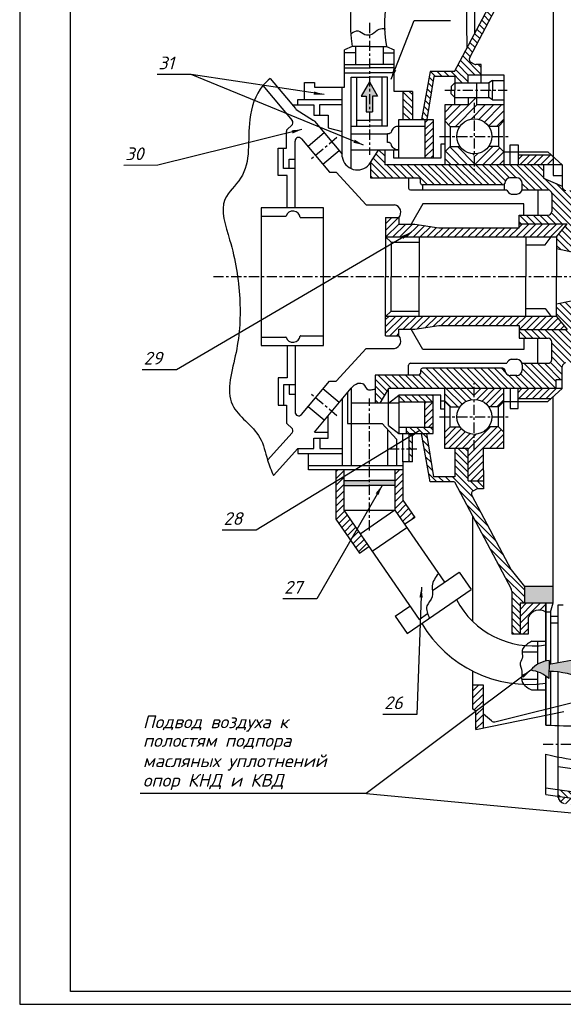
# Model space of a CAD drawing. Header units: millimetres. Extents: x 1153 to 1994, y 266 to 860.
# Tile 1 of 5: x 1153 to 1367, y 266 to 653. Entities that reach past the tile are written whole.
import ezdxf

# ---------------------------------------------------------------- set-up
doc = ezdxf.new("R2010")
doc.units = ezdxf.units.MM
doc.linetypes.add('CENTER', pattern=[7, 4, -1, 1, -1])
for name, color, linetype in [('Основной', 7, 'Continuous'), ('ось', 3, 'CENTER'), ('Текст', 5, 'Continuous'), ('штрих', 191, 'Continuous')]:
    doc.layers.add(name, color=color, linetype=linetype)
doc.styles.add('ROMANS', font='romans.shx', dxfattribs={"oblique": 15, "height": 5})
doc.dimstyles.new('ISO-25', dxfattribs={"dimtxt": 2.5, "dimasz": 2.5, "dimexe": 1.25, "dimexo": 0.625, "dimtad": 1, "dimtxsty": 'Standard', "dimcen": 2.5, "dimadec": 0, "dimazin": 0, "dimtfac": 1, "dimtmove": 0, "dimatfit": 3, "dimfxl": 0, "dimarcsym": 0})
pattern_1 = [(45, (-73.4416, 0), (-1.3470384, 1.3470384), [])]
pattern_2 = [(135, (-73.4416, 0), (-1.3470384, -1.3470384), [])]

msp = doc.modelspace()

# ---------------------------------------------------------------- hatches: boundary and pattern name
at = {"layer": 'Основной'}
h = msp.add_hatch(color=256, dxfattribs=at)
h.paths.add_polyline_path([(1292.6, 624.84), (1290.42, 628.61), (1288.24, 624.84)])
h.paths.add_polyline_path([(1289.2, 622.99), (1289.2, 616.76), (1291.64, 616.76), (1291.64, 622.99), (1293.66, 622.99), (1292.6, 624.84), (1288.24, 624.84), (1287.17, 622.99)])
h = msp.add_hatch(color=256, dxfattribs=at)
h.paths.add_polyline_path([(1408.39, 395.52, 0.042186), (1411.24, 396.74, 0.295559), (1396.13, 405.62), (1394.53, 405.34), (1394.53, 403.59, 0.066712), (1394.99, 402.43), (1396.49, 402.69, -0.31405)])
h.paths.add_polyline_path([(1371.05, 398.22), (1385.71, 400.8), (1382.36, 403.2), (1361.13, 399.47), (1361.05, 396.56, -0.230813), (1386.15, 384.07), (1388.5, 385.87, 0.161571)])
h.paths.add_polyline_path([(1361.16, 400.83, 0.213608), (1353.87, 396.99, -0.168818), (1360.98, 393.72)])
at = {"layer": 'штрих'}
h = msp.add_hatch(dxfattribs=at)
h.set_pattern_fill('ANSI31', color=256, scale=0.6, style=0)
h.set_pattern_definition(pattern_1)
h.paths.add_polyline_path([(1331.9, 724.31), (1327.88, 721.74), (1327.99, 710.65, -0.016426), (1331.9, 711.58)])
h.paths.add_polyline_path([(1315.52, 613.74), (1312.28, 613.74), (1312.28, 598.54), (1315.52, 598.54)])
h.paths.add_polyline_path([(1387.07, 592.11), (1380.22, 592.11), (1380.22, 584), (1387.07, 584)])
h.paths.add_polyline_path([(1362.73, 595.98), (1362.73, 599.14), (1361.88, 599.89), (1348.94, 599.89), (1348.94, 595.98)])
h = msp.add_hatch(dxfattribs=at)
h.set_pattern_fill('ANSI31', color=256, scale=0.6, angle=90, style=0)
h.set_pattern_definition(pattern_2)
h.paths.add_polyline_path([(1351.4, 673.96), (1351.4, 680.37), (1349.68, 680.37), (1349.68, 692.56), (1346.39, 692.56), (1346.39, 675.78, -0.122115), (1346.14, 674.77), (1323.89, 632.67), (1314.36, 632.67), (1310.88, 613.74), (1313.01, 613.74), (1315.71, 630.7), (1324.05, 630.7), (1324.05, 628.27), (1329.33, 628.27), (1329.33, 631.44), (1334.43, 631.44), (1334.43, 635.4), (1332.34, 635.4, -0.122115), (1331.66, 635.57), (1330.48, 636.19, -0.414214), (1329.88, 638.14), (1345.6, 667.89, -0.071973), (1345.96, 668.39)])
h.paths.add_polyline_path([(1307.34, 624.85), (1303.6, 624.85), (1303.6, 613.74), (1307.34, 613.74)])
h = msp.add_hatch(dxfattribs=at)
h.set_pattern_fill('ANSI31', color=256, scale=0.72, style=0)
h.set_pattern_definition([(45, (-738.6533, -268.5826), (-1.616446, 1.616446), [])])
h.paths.add_polyline_path([(1320.07, 619.55), (1320.07, 613.21), (1322.17, 611.1), (1326.07, 611.1, -0.517794), (1337.32, 611.1), (1341.21, 611.1), (1343.31, 613.21), (1343.31, 619.55), (1332.57, 619.55), (1332.57, 622.46), (1329.33, 622.46), (1329.33, 619.55)])
h.paths.add_polyline_path([(1343.31, 595.98), (1343.31, 601.05), (1341.21, 603.15), (1337.32, 603.15, -0.243541), (1331.69, 600.24), (1331.69, 595.98)])
h = msp.add_hatch(dxfattribs=at)
h.set_pattern_fill('ANSI31', color=256, scale=0.6, angle=90, style=0)
h.set_pattern_definition(pattern_2)
h.paths.add_polyline_path([(1428.19, 584), (1380.22, 584), (1380.22, 591.26), (1375.4, 591.26), (1375.4, 585.91), (1367.74, 585.91, -0.414214), (1366.3, 587.35), (1366.3, 587.6), (1358.89, 590.7), (1358.89, 595.98), (1296.44, 595.98), (1296.44, 601.72), (1294.01, 601.72), (1291.03, 597.22), (1291.03, 590.73), (1309.82, 590.73, -0.414214), (1310.54, 590.01), (1310.54, 588.74, 0.414214), (1311.26, 588.02), (1342.97, 588.02, 0.371364), (1343.67, 588.67, -0.414214), (1345.83, 590.83), (1348.38, 590.83, -0.414214), (1350.54, 588.67), (1350.54, 586.62, -0.067806), (1350.46, 586.05), (1360.7, 586.05, -0.414214), (1362.14, 584.61), (1362.14, 577.59, -0.414214), (1360.7, 576.15), (1349.33, 576.15), (1349.33, 572.73), (1368.26, 572.73), (1368.26, 566.87), (1372.79, 566.87), (1372.79, 578.62, -0.414214), (1374.23, 580.06), (1375.06, 580.06, -0.373461), (1376.49, 578.83), (1428.19, 578.83)])
h.paths.add_polyline_path([(1366.3, 516.54, -0.414214), (1367.74, 517.98), (1375.4, 517.98), (1375.4, 512.63), (1380.22, 512.63), (1380.22, 519.88), (1428.19, 519.88), (1428.19, 525.06), (1376.49, 525.06, -0.373461), (1375.06, 523.82), (1374.23, 523.82, -0.414214), (1372.79, 525.26), (1372.79, 537.01), (1368.26, 537.01), (1368.26, 531.16), (1349.33, 531.16), (1349.33, 527.73), (1360.7, 527.73, -0.414214), (1362.14, 526.29), (1362.14, 519.28, -0.414214), (1360.7, 517.84), (1350.46, 517.84, -0.067806), (1350.54, 517.26), (1350.54, 515.22, -0.414214), (1348.38, 513.06), (1345.83, 513.06, -0.414214), (1343.67, 515.22, 0.371364), (1342.97, 515.86), (1311.26, 515.86, 0.414214), (1310.54, 515.14), (1310.54, 513.88, -0.414214), (1309.82, 513.16), (1292.73, 513.16), (1292.73, 502.17), (1294.56, 502.17), (1297.98, 507.9), (1363.73, 507.9), (1363.73, 511.29), (1366.3, 511.29)])
h.paths.add_polyline_path([(1374.81, 566.87), (1368.26, 566.87), (1368.26, 572.73), (1364.02, 567.57), (1364.02, 562.83), (1381.23, 559.25), (1611.33, 559.25), (1611.33, 562.17), (1611.33, 565.08), (1594.57, 565.08, -0.272663), (1590.65, 562.24), (1390.69, 562.24)])
h = msp.add_hatch(dxfattribs=at)
h.set_pattern_fill('ANSI31', color=256, scale=0.72, angle=90, style=0)
h.set_pattern_definition([(135, (-738.6533, -268.5826), (-1.616446, -1.616446), [])])
h.paths.add_polyline_path([(1322.17, 603.15), (1320.07, 601.05), (1320.07, 595.98), (1331.69, 595.98), (1331.69, 600.24, -0.243541), (1326.07, 603.15)])
h = msp.add_hatch(dxfattribs=at)
h.set_pattern_fill('ANSI31', color=256, scale=0.6, style=0)
h.set_pattern_definition(pattern_1)
h.paths.add_polyline_path([(1349.33, 532.72), (1349.33, 531.16), (1368.26, 531.16), (1364.02, 536.31), (1296.79, 536.31), (1296.79, 528.67), (1302.06, 528.67), (1302.06, 531.23), (1308.26, 531.23), (1317.74, 532.72)])
h.paths.add_polyline_path([(1349.33, 572.73), (1349.33, 571.17), (1317.74, 571.17), (1308.26, 572.65), (1302.06, 572.65), (1302.06, 575.21), (1296.79, 575.21), (1296.79, 567.57), (1364.02, 567.57), (1368.26, 572.73)])
h = msp.add_hatch(dxfattribs=at)
h.set_pattern_fill('ANSI31', color=256, scale=0.6, angle=90, style=0)
h.set_pattern_definition(pattern_2)
h.paths.add_polyline_path([(1625.92, 559.25), (1628.22, 562.08), (1628.22, 563.64, 0.414214), (1626.78, 565.08), (1594.57, 565.08, -0.272663), (1590.65, 562.24), (1390.69, 562.24), (1374.81, 566.87), (1368.26, 566.87), (1368.26, 572.73), (1364.02, 567.57), (1364.02, 562.83), (1381.23, 559.25)])
h.paths.add_polyline_path([(1626.78, 538.8, 0.414214), (1628.22, 540.24), (1628.22, 541.8), (1625.92, 544.63), (1381.23, 544.63), (1364.02, 541.05), (1364.02, 536.31), (1368.26, 531.16), (1368.26, 537.01), (1374.81, 537.01), (1390.69, 541.64), (1590.65, 541.64, -0.272663), (1594.57, 538.8)])
h = msp.add_hatch(dxfattribs=at)
h.set_pattern_fill('ANSI31', color=256, scale=0.6, style=0)
h.set_pattern_definition(pattern_1)
h.paths.add_polyline_path([(1380.22, 511.77), (1387.07, 511.77), (1387.07, 519.88), (1380.22, 519.88)])
h.paths.add_polyline_path([(1361.88, 504), (1366.3, 507.9), (1348.94, 507.9), (1348.94, 504)])
h.paths.add_polyline_path([(1343.31, 484.33), (1343.31, 490.68), (1341.21, 492.78), (1337.32, 492.78, -0.517794), (1326.07, 492.78), (1322.17, 492.78), (1320.07, 490.68), (1320.07, 484.33), (1329.33, 484.33), (1329.33, 471.56), (1335.29, 471.56), (1335.29, 475.62), (1335.29, 484.33)])
h.paths.add_polyline_path([(1331.69, 507.9), (1331.69, 503.65, -0.243541), (1337.32, 500.73), (1341.21, 500.73), (1343.31, 502.83), (1343.31, 507.9)])
h.paths.add_polyline_path([(1280.38, 459.99), (1280.38, 475.88), (1277.24, 475.88), (1277.24, 456.49), (1286.48, 443.07), (1290.25, 445.67)])
h.paths.add_polyline_path([(1304.27, 454.45), (1308.24, 457.19), (1303.6, 463.93), (1303.6, 475.88), (1300.45, 475.88), (1300.45, 459.99)])
h = msp.add_hatch(dxfattribs=at)
h.set_pattern_fill('ANSI31', color=256, scale=0.6, angle=90, style=0)
h.set_pattern_definition(pattern_2)
h.paths.add_polyline_path([(1331.69, 507.9), (1320.07, 507.9), (1320.07, 502.83), (1322.17, 500.73), (1326.07, 500.73, -0.243541), (1331.69, 503.65)])
h.paths.add_polyline_path([(1346.2, 436.49), (1330.74, 465.74, -0.414214), (1331.34, 467.69), (1332.53, 468.32, -0.122115), (1333.2, 468.48), (1335.29, 468.48), (1335.29, 471.56), (1329.33, 471.56), (1329.33, 484.33), (1324.05, 484.33), (1324.05, 473.19), (1315.71, 473.19), (1313.01, 490.15), (1310.88, 490.15), (1314.36, 471.21), (1323.89, 471.21), (1346.14, 429.12, -0.122115), (1346.39, 428.11), (1346.39, 411.33), (1349.68, 411.33), (1349.68, 423.52), (1351.4, 423.52), (1351.4, 429.92)])
h = msp.add_hatch(dxfattribs=at)
h.set_pattern_fill('ANSI31', color=256, scale=0.6, angle=90, style=0)
h.set_pattern_definition(pattern_2)
h.paths.add_polyline_path([(1315.52, 505.34), (1302.01, 505.34), (1302.01, 502.53), (1315.52, 502.53)])
h.paths.add_polyline_path([(1315.52, 492.71), (1304.88, 492.71), (1304.88, 490.15), (1315.52, 490.15)])
h.paths.add_polyline_path([(1307.34, 490.15), (1305.88, 490.15), (1305.88, 484.23), (1307.34, 484.23)])
h.paths.add_polyline_path([(1307.34, 484.23), (1305.88, 484.23), (1305.88, 479.03), (1307.34, 479.03)])
h = msp.add_hatch(dxfattribs=at)
h.set_pattern_fill('ANSI31', color=256, scale=0.6, style=0)
h.set_pattern_definition(pattern_1)
h.paths.add_polyline_path([(1315.52, 502.53), (1312.28, 502.53), (1312.28, 492.71), (1315.52, 492.71)])
h = msp.add_hatch(color=256, dxfattribs=at)
h.paths.add_polyline_path([(1280.38, 471.73), (1280.38, 469.8), (1290.42, 469.8), (1290.42, 471.73)])
h.paths.add_polyline_path([(1290.42, 471.73), (1290.42, 469.8), (1300.45, 469.8), (1300.45, 471.73)])
msp.add_hatch(color=256, dxfattribs=at).paths.add_polyline_path([(1362.73, 423.52), (1362.73, 429.92), (1351.4, 429.92), (1351.4, 423.52)])
h = msp.add_hatch(dxfattribs=at)
h.set_pattern_fill('ANSI31', color=256, scale=0.6, style=0)
h.set_pattern_definition(pattern_1)
h.paths.add_polyline_path([(1375.6, 342.09, -0.339593), (1377.41, 343.07), (1379.21, 342.81, 0.310961), (1381.54, 345.01), (1364.72, 347.38), (1364.72, 346.85, 0.278417), (1367.03, 344.53), (1369.35, 344.2, -0.244045), (1370.72, 342.77), (1370.72, 326.66), (1375.6, 326.46)])
h.paths.add_polyline_path([(1390.56, 343.75), (1383.61, 344.72, -0.262918), (1387.19, 340.46), (1387.19, 332.31), (1390.56, 332.31)])
h.paths.add_polyline_path([(1449.1, 335.53), (1442.57, 336.45), (1442.57, 332.31), (1445.24, 332.31, -0.35157)])
h.paths.add_polyline_path([(1465.02, 329.53, -0.339593), (1466.83, 330.51), (1468.63, 330.26, 0.310961), (1470.96, 332.46), (1454.06, 334.83, 0.325026), (1456.45, 331.97), (1458.77, 331.64, -0.244045), (1460.14, 330.22), (1460.14, 314.1), (1465.02, 313.91)])
h.paths.add_polyline_path([(1335.26, 391.13), (1331, 391.13), (1331, 381.88), (1332.29, 380.96), (1332.29, 373.7), (1335.26, 374.3)])
h.paths.add_polyline_path([(1359.86, 423.52), (1349.68, 423.52), (1349.68, 411.33), (1352.96, 411.33), (1352.96, 417.9, -0.461978), (1359.86, 419.9)])
h = msp.add_hatch(dxfattribs=at)
h.set_pattern_fill('ANSI31', color=256, scale=0.6, angle=90, style=0)
h.set_pattern_definition(pattern_2)
h.paths.add_polyline_path([(1364.72, 350.03), (1364.72, 347.38), (1395.19, 343.1), (1395.19, 345.75)])

# ---------------------------------------------------------------- linework, layer by layer
msp.add_lwpolyline([(1152.92, 265.53), (1993.92, 265.53), (1993.92, 859.53), (1152.92, 859.53)], close=True)
msp.add_lwpolyline([(1172.92, 270.53), (1172.92, 854.53), (1988.92, 854.53), (1988.92, 270.53), (1172.92, 270.53)])
at = {"layer": 'Основной'}
for p, q in [((1328.14, 696.25), (1328.7, 641.76)), ((1331.9, 647.82), (1331.9, 697.38)), ((1362.73, 680.37), (1362.73, 591.79)), ((1323.89, 632.67), (1346.14, 674.77)), ((1329.88, 638.14), (1345.6, 667.89)), ((1283.62, 642.52), (1280.67, 641.17)), ((1280.67, 626.59), (1280.67, 641.17)), ((1284.98, 640.01), (1280.67, 640.01)), ((1290.42, 642.52), (1283.62, 642.52)), ((1284.98, 642.52), (1284.98, 635.44)), ((1290.42, 642.52), (1297.21, 642.52)), ((1295.86, 642.52), (1295.86, 635.44)), ((1295.86, 640.01), (1300.17, 640.01)), ((1297.21, 642.52), (1300.17, 641.17)), ((1300.17, 624.85), (1300.17, 641.17)), ((1331.66, 635.57), (1330.48, 636.19)), ((1280.67, 635.44), (1290.42, 635.44)), ((1280.67, 634.09), (1290.42, 634.09)), ((1280.67, 632.15), (1290.42, 632.15)), ((1300.17, 635.44), (1290.42, 635.44)), ((1300.17, 634.09), (1290.42, 634.09)), ((1300.17, 632.15), (1290.42, 632.15)), ((1314.36, 632.67), (1310.88, 613.74)), ((1323.89, 632.67), (1314.36, 632.67)), ((1334.43, 635.4), (1332.34, 635.4)), ((1334.43, 628.27), (1334.43, 635.4)), ((1251.35, 629.99), (1261.33, 618.07)), ((1264.94, 621.61), (1264.94, 628.3)), ((1264.94, 628.3), (1268.89, 628.3)), ((1268.89, 628.3), (1268.89, 626.59)), ((1283.29, 594.46), (1283.29, 630.42)), ((1283.29, 630.42), (1290.42, 630.42)), ((1285.43, 611.16), (1285.43, 630.42)), ((1290.42, 628.61), (1287.17, 622.99)), ((1297.55, 630.42), (1290.42, 630.42)), ((1290.42, 628.61), (1293.66, 622.99)), ((1295.41, 611.16), (1295.41, 630.42)), ((1297.55, 611.16), (1297.55, 630.42)), ((1315.71, 630.7), (1313.01, 613.74)), ((1324.05, 630.7), (1315.71, 630.7)), ((1324.05, 628.27), (1322.64, 626.85)), ((1324.05, 630.7), (1324.05, 625.36)), ((1324.05, 628.27), (1337.44, 628.27)), ((1329.33, 628.27), (1329.33, 631.44)), ((1329.33, 631.44), (1343.31, 631.44)), ((1332.57, 628.27), (1332.57, 619.55)), ((1338.85, 629.21), (1337.44, 628.27)), ((1337.44, 628.27), (1337.44, 625.36)), ((1338.85, 629.21), (1343.31, 629.21)), ((1338.85, 629.21), (1338.85, 625.36)), ((1343.31, 631.44), (1343.31, 595.98)), ((1248.55, 627.12), (1260, 613.45)), ((1268.89, 626.59), (1280.67, 626.59)), ((1279.77, 599.08), (1279.77, 626.59)), ((1307.34, 624.85), (1300.17, 624.85)), ((1303.6, 624.85), (1303.6, 613.74)), ((1307.34, 624.85), (1307.34, 613.74)), ((1322.64, 626.85), (1322.64, 625.36)), ((1322.64, 623.87), (1322.64, 625.36)), ((1324.05, 619.55), (1324.05, 625.36)), ((1337.44, 622.46), (1337.44, 625.36)), ((1338.85, 621.51), (1338.85, 625.36)), ((1262.3, 619.57), (1262.3, 621.61)), ((1262.3, 621.61), (1279.77, 621.61)), ((1287.17, 622.99), (1289.2, 622.99)), ((1289.2, 622.99), (1289.2, 616.76)), ((1291.64, 622.99), (1291.64, 616.76)), ((1293.66, 622.99), (1291.64, 622.99)), ((1324.05, 622.46), (1322.64, 623.87)), ((1324.05, 622.46), (1337.44, 622.46)), ((1329.33, 622.46), (1329.33, 619.55)), ((1338.85, 621.51), (1337.44, 622.46)), ((1338.85, 621.51), (1343.31, 621.51)), ((1260.08, 619.57), (1268.57, 619.57)), ((1261.66, 617.78), (1268.47, 613.41)), ((1268.57, 619.57), (1268.57, 615.5)), ((1270.96, 615.5), (1270.96, 619.64)), ((1270.96, 619.64), (1279.77, 619.64)), ((1289.2, 616.76), (1291.64, 616.76)), ((1320.07, 619.55), (1320.07, 595.98)), ((1329.33, 619.55), (1320.07, 619.55)), ((1343.31, 619.55), (1332.57, 619.55)), ((1268.57, 615.5), (1274.28, 615.5)), ((1268.8, 613.13), (1279.71, 600.1)), ((1274.28, 615.5), (1274.28, 610.47)), ((1285.43, 613.55), (1290.42, 613.55)), ((1295.41, 613.55), (1290.42, 613.55)), ((1302.01, 598.54), (1302.01, 613.74)), ((1302.01, 613.74), (1315.52, 613.74)), ((1312.28, 613.74), (1312.28, 598.54)), ((1315.52, 613.74), (1315.52, 598.54)), ((1320.07, 613.21), (1322.17, 611.1)), ((1343.31, 613.21), (1341.21, 611.1)), ((1257.78, 602.46), (1257.78, 609.05)), ((1258.19, 610.05), (1259.82, 611.42)), ((1272.69, 608.49), (1266.3, 603.14)), ((1274.28, 610.47), (1279.77, 609.07)), ((1283.29, 611.16), (1290.42, 611.16)), ((1297.55, 611.16), (1290.42, 611.16)), ((1302.01, 611.17), (1312.28, 611.17)), ((1322.17, 611.1), (1326.07, 611.1)), ((1322.17, 611.1), (1322.17, 603.15)), ((1341.21, 611.1), (1337.32, 611.1)), ((1341.22, 611.1), (1341.22, 603.15)), ((1261.18, 579.08), (1261.18, 605.3)), ((1263.72, 606.22), (1274.77, 593.03)), ((1283.29, 608.16), (1297.55, 608.16)), ((1297.55, 604.73), (1297.55, 608.16)), ((1254.51, 591.77), (1254.51, 602.46)), ((1254.51, 602.46), (1257.78, 602.46)), ((1256.65, 594.54), (1256.65, 602.46)), ((1278.54, 601.5), (1272.16, 596.15)), ((1302.01, 601.72), (1283.29, 601.72)), ((1290.29, 596.11), (1294.01, 601.72)), ((1296.44, 601.72), (1296.44, 595.98)), ((1300.05, 598.54), (1300.05, 601.72)), ((1320.07, 604.08), (1318.5, 604.08)), ((1318.5, 604.08), (1318.5, 598.54)), ((1322.17, 603.15), (1320.07, 601.05)), ((1322.17, 603.15), (1326.07, 603.15)), ((1341.21, 603.15), (1337.32, 603.15)), ((1341.21, 603.15), (1343.31, 601.05)), ((1343.31, 601.05), (1360.57, 601.05)), ((1345.75, 595.98), (1345.75, 603.79)), ((1345.75, 603.79), (1348.94, 603.79)), ((1348.94, 603.79), (1348.94, 595.98)), ((1360.57, 601.05), (1366.3, 595.98)), ((1258.91, 594.54), (1258.91, 598.21)), ((1258.91, 598.21), (1261.18, 598.21)), ((1291.03, 590.73), (1291.03, 597.22)), ((1318.5, 598.54), (1300.05, 598.54)), ((1348.94, 599.89), (1361.88, 599.89)), ((1261.18, 594.54), (1256.65, 594.54)), ((1274.77, 593.03), (1277.42, 593.03)), ((1277.42, 593.03), (1289.12, 580.2)), ((1366.3, 595.98), (1296.44, 595.98)), ((1358.89, 595.98), (1358.89, 590.7)), ((1366.3, 595.98), (1366.3, 587.35)), ((1258.16, 591.77), (1254.51, 591.77)), ((1258.16, 579.08), (1258.16, 591.77)), ((1309.82, 590.73), (1291.03, 590.73)), ((1305.83, 590.73), (1305.83, 586.77)), ((1310.54, 588.74), (1310.54, 590.01)), ((1348.38, 590.83), (1345.83, 590.83)), ((1358.89, 590.7), (1366.3, 587.6)), ((1362.73, 591.79), (1366.3, 591.79)), ((1306.55, 586.05), (1344.43, 586.05)), ((1342.97, 588.02), (1311.26, 588.02)), ((1311.26, 588.02), (1311.26, 586.05)), ((1343.43, 588.2), (1343.43, 586.05)), ((1350.46, 586.05), (1360.7, 586.05)), ((1350.54, 586.62), (1350.54, 588.67)), ((1356.7, 586.05), (1356.7, 576.15)), ((1346.23, 584.46), (1348.38, 584.46)), ((1362.14, 584.61), (1362.14, 577.59)), ((1289.12, 580.2), (1300.33, 580.2)), ((1311.4, 580.61), (1306.85, 572.65)), ((1351.13, 580.61), (1311.4, 580.61)), ((1351.13, 576.15), (1351.13, 580.61)), ((1247.91, 575.72), (1257.6, 575.72)), ((1263.31, 575.17), (1272.41, 575.17)), ((1263.31, 575.17), (1272.41, 575.17)), ((1296.79, 575.21), (1296.79, 551.94)), ((1296.79, 575.21), (1302.06, 575.21)), ((1302.06, 575.21), (1302.06, 572.65)), ((1349.33, 571.17), (1349.33, 576.15)), ((1349.33, 576.15), (1360.7, 576.15)), ((1302.06, 572.65), (1308.26, 572.65)), ((1308.26, 572.65), (1317.74, 571.17)), ((1317.74, 571.17), (1349.33, 571.17)), ((1349.33, 572.73), (1368.26, 572.73)), ((1364.02, 567.57), (1368.26, 572.73)), ((1296.79, 567.57), (1364.02, 567.57)), ((1298.95, 565.54), (1296.79, 567.57)), ((1310.07, 567.57), (1310.07, 551.94)), ((1352.01, 567.57), (1352.01, 551.94)), ((1359.62, 564.5), (1361.94, 567.57)), ((1364.02, 567.57), (1364.02, 551.94)), ((1298.95, 565.54), (1298.95, 551.94)), ((1298.95, 565.54), (1310.07, 565.54)), ((1352.01, 564.5), (1359.62, 564.5)), ((1381.23, 559.25), (1364.02, 562.83)), ((1296.79, 528.67), (1296.79, 551.94)), ((1298.95, 538.35), (1298.95, 551.94)), ((1310.07, 536.31), (1310.07, 551.94)), ((1352.01, 536.31), (1352.01, 551.94)), ((1364.02, 536.31), (1364.02, 551.94)), ((1381.23, 544.63), (1364.02, 541.05)), ((1352.01, 539.39), (1359.62, 539.39)), ((1359.62, 539.39), (1361.94, 536.31)), ((1298.95, 538.35), (1296.79, 536.31)), ((1364.02, 536.31), (1296.79, 536.31)), ((1298.95, 538.35), (1310.07, 538.35)), ((1364.02, 536.31), (1368.26, 531.16)), ((1302.06, 531.23), (1308.26, 531.23)), ((1302.06, 528.67), (1302.06, 531.23)), ((1311.4, 523.27), (1306.85, 531.23)), ((1308.26, 531.23), (1317.74, 532.72)), ((1317.74, 532.72), (1349.33, 532.72)), ((1349.33, 532.72), (1349.33, 527.73)), ((1349.33, 531.16), (1368.26, 531.16)), ((1247.91, 528.17), (1257.6, 528.17)), ((1263.31, 528.71), (1272.41, 528.71)), ((1263.31, 528.71), (1272.41, 528.71)), ((1296.79, 528.67), (1302.06, 528.67)), ((1349.33, 527.73), (1360.7, 527.73)), ((1351.13, 527.73), (1351.13, 523.27)), ((1356.7, 517.84), (1356.7, 527.73)), ((1258.16, 524.8), (1258.16, 512.11)), ((1261.18, 524.8), (1261.18, 498.59)), ((1277.42, 510.85), (1289.12, 523.69)), ((1289.12, 523.69), (1300.33, 523.69)), ((1351.13, 523.27), (1311.4, 523.27)), ((1362.14, 519.28), (1362.14, 526.29)), ((1346.23, 519.42), (1348.38, 519.42)), ((1305.83, 513.16), (1305.83, 517.12)), ((1306.55, 517.84), (1344.43, 517.84)), ((1342.97, 515.86), (1311.26, 515.86)), ((1350.46, 517.84), (1360.7, 517.84)), ((1350.54, 517.26), (1350.54, 515.22)), ((1366.3, 507.9), (1366.3, 516.54)), ((1254.51, 512.11), (1254.51, 501.42)), ((1258.16, 512.11), (1254.51, 512.11)), ((1292.73, 513.16), (1292.73, 502.17)), ((1309.82, 513.16), (1292.73, 513.16)), ((1310.54, 515.14), (1310.54, 513.88)), ((1348.38, 513.06), (1345.83, 513.06)), ((1256.65, 509.34), (1256.65, 501.42)), ((1261.18, 509.34), (1256.65, 509.34)), ((1258.91, 509.34), (1258.91, 505.67)), ((1263.72, 497.66), (1274.77, 510.85)), ((1268.8, 490.76), (1283.29, 508.05)), ((1278.54, 502.38), (1272.16, 507.73)), ((1274.77, 510.85), (1277.42, 510.85)), ((1283.29, 508.05), (1283.29, 477.54)), ((1297.98, 507.9), (1294.56, 502.17)), ((1297.98, 493.32), (1297.98, 507.9)), ((1366.3, 507.9), (1297.98, 507.9)), ((1320.07, 484.33), (1320.07, 507.9)), ((1343.31, 484.33), (1343.31, 507.9)), ((1345.75, 507.9), (1345.75, 500.09)), ((1348.94, 500.09), (1348.94, 507.9)), ((1360.57, 502.83), (1366.3, 507.9)), ((1366.3, 511.29), (1363.73, 511.29)), ((1363.73, 511.29), (1363.73, 507.9)), ((1258.91, 505.67), (1261.18, 505.67)), ((1279.77, 503.86), (1279.77, 477.54)), ((1281.82, 506.3), (1281.82, 494.18)), ((1297.98, 502.17), (1302.01, 505.34)), ((1302.01, 505.34), (1302.01, 490.15)), ((1318.5, 505.34), (1302.01, 505.34)), ((1315.52, 490.15), (1315.52, 505.34)), ((1318.5, 499.8), (1318.5, 505.34)), ((1348.94, 504), (1361.88, 504)), ((1362.73, 423.52), (1362.73, 504.74)), ((1254.51, 501.42), (1257.78, 501.42)), ((1257.78, 501.42), (1257.78, 494.83)), ((1272.69, 495.4), (1266.3, 500.75)), ((1302.01, 502.17), (1283.29, 502.17)), ((1315.52, 502.53), (1302.01, 502.53)), ((1312.28, 492.71), (1312.28, 502.53)), ((1319.95, 502.95), (1318.5, 502.95)), ((1322.17, 500.73), (1320.07, 502.83)), ((1322.17, 492.78), (1322.17, 500.73)), ((1322.17, 500.73), (1326.07, 500.73)), ((1341.21, 500.73), (1337.32, 500.73)), ((1341.21, 500.73), (1343.31, 502.83)), ((1341.22, 492.78), (1341.22, 500.73)), ((1343.31, 502.83), (1360.57, 502.83)), ((1345.75, 500.09), (1348.94, 500.09)), ((1274.28, 488.39), (1274.28, 497.3)), ((1320.07, 499.8), (1318.5, 499.8)), ((1258.19, 493.83), (1259.82, 492.46)), ((1281.82, 494.18), (1295.41, 494.18)), ((1295.41, 494.18), (1301.06, 487.93)), ((1297.98, 493.32), (1302.01, 490.15)), ((1302.01, 492.71), (1315.52, 492.71)), ((1304.88, 492.71), (1304.88, 490.15)), ((1320.07, 490.68), (1322.17, 492.78)), ((1322.17, 492.78), (1326.07, 492.78)), ((1341.21, 492.78), (1337.32, 492.78)), ((1343.31, 490.68), (1341.21, 492.78)), ((1260, 490.43), (1250.38, 479.76)), ((1268.57, 488.39), (1274.28, 488.39)), ((1268.57, 484.32), (1268.57, 488.39)), ((1268.8, 490.76), (1274.28, 490.76)), ((1270.96, 488.39), (1270.96, 484.24)), ((1297.55, 491.82), (1297.55, 477.54)), ((1302.01, 490.15), (1315.52, 490.15)), ((1303.6, 479.03), (1303.6, 490.15)), ((1305.88, 490.15), (1305.88, 479.03)), ((1307.34, 479.03), (1307.34, 490.15)), ((1314.36, 471.21), (1310.88, 490.15)), ((1315.71, 473.19), (1313.01, 490.15)), ((1301.06, 487.93), (1301.06, 477.54)), ((1262.3, 484.32), (1252.67, 473.65)), ((1262.3, 484.32), (1262.3, 482.27)), ((1262.3, 484.32), (1268.57, 484.32)), ((1262.3, 482.27), (1279.77, 482.27)), ((1266.44, 475.88), (1266.44, 482.27)), ((1270.96, 484.24), (1279.77, 484.24)), ((1329.33, 484.33), (1320.07, 484.33)), ((1324.05, 484.33), (1324.05, 473.19)), ((1329.33, 471.56), (1329.33, 484.33)), ((1335.29, 475.62), (1335.29, 484.33)), ((1343.31, 484.33), (1335.29, 484.33)), ((1303.6, 477.54), (1266.44, 477.54)), ((1307.34, 479.03), (1303.6, 479.03)), ((1303.6, 479.03), (1303.6, 463.93)), ((1303.6, 475.88), (1266.44, 475.88)), ((1277.24, 475.88), (1277.24, 456.49)), ((1280.38, 475.88), (1280.38, 459.99)), ((1300.45, 475.88), (1300.45, 459.99)), ((1324.05, 473.19), (1315.71, 473.19)), ((1335.29, 475.62), (1335.29, 468.48)), ((1280.38, 471.73), (1290.42, 471.73)), ((1280.38, 469.8), (1290.42, 469.8)), ((1300.45, 471.73), (1290.42, 471.73)), ((1300.45, 469.8), (1290.42, 469.8)), ((1323.89, 471.21), (1314.36, 471.21)), ((1323.89, 471.21), (1346.14, 429.12)), ((1329.33, 471.56), (1335.29, 471.56)), ((1330.74, 465.74), (1346.2, 436.49)), ((1332.53, 468.32), (1331.34, 467.69)), ((1335.29, 468.48), (1333.2, 468.48)), ((1303.6, 463.93), (1308.24, 457.19)), ((1280.38, 459.99), (1300.45, 459.99)), ((1280.38, 459.99), (1309.98, 417.02)), ((1300.45, 459.99), (1286.84, 450.61)), ((1300.45, 459.99), (1319.96, 431.67)), ((1331, 457.76), (1331, 416.3)), ((1277.24, 456.49), (1286.48, 443.07)), ((1308.24, 457.19), (1304.27, 454.45)), ((1305.17, 453.14), (1291.56, 443.76)), ((1286.48, 443.07), (1290.25, 445.67)), ((1315.21, 428.4), (1325.76, 435.66)), ((1325.76, 435.66), (1330.48, 428.8)), ((1346.2, 436.49), (1351.4, 429.92)), ((1305.28, 411.44), (1330.48, 428.8)), ((1346.39, 428.11), (1346.39, 411.33)), ((1351.4, 429.92), (1351.4, 423.52)), ((1362.73, 429.92), (1351.4, 429.92)), ((1349.68, 423.52), (1349.68, 411.33)), ((1349.68, 423.52), (1362.73, 423.52)), ((1359.86, 423.52), (1359.86, 400.66)), ((1359.86, 400.66), (1359.86, 423.52)), ((1361.6, 419.9), (1362.73, 423.52)), ((1364.72, 422.78), (1366.68, 422.78)), ((1364.72, 400.1), (1364.72, 422.78)), ((1300.55, 418.3), (1306.35, 422.29)), ((1309.98, 417.02), (1313.32, 419.33)), ((1361.6, 419.9), (1359.86, 419.9)), ((1361.6, 419.9), (1361.6, 399.55)), ((1300.55, 418.3), (1305.28, 411.44)), ((1352.96, 411.33), (1352.96, 417.9)), ((1361.6, 418.24), (1364.72, 418.24)), ((1361.6, 415.71), (1364.72, 415.71)), ((1346.39, 411.33), (1352.96, 411.33)), ((1354.32, 408.48), (1359.86, 408.48)), ((1356.57, 408.48), (1356.57, 399.38)), ((1350.63, 404.28), (1356.57, 404.28)), ((1361.13, 399.47), (1382.36, 403.2)), ((1361.16, 400.83), (1360.98, 393.72)), ((1331, 396.73), (1331, 381.88)), ((1356.57, 396.4), (1356.57, 389.33)), ((1361.6, 396.56), (1361.6, 375.37)), ((1364.72, 346.85), (1364.72, 396.32)), ((1350.27, 393.54), (1356.57, 393.54)), ((1359.86, 375.44), (1359.86, 394.67)), ((1359.86, 394.67), (1359.86, 375.44)), ((1335.26, 391.13), (1331, 391.13)), ((1335.26, 374.3), (1335.26, 391.13)), ((1339.75, 376.77), (1383.01, 387.58)), ((1354.17, 389.33), (1359.86, 389.33)), ((1332.29, 380.96), (1331, 381.88)), ((1332.29, 373.7), (1332.29, 380.96)), ((1332.29, 373.7), (1366.86, 380.74)), ((1338.49, 377.05), (1335.26, 379.67)), ((1359.86, 348.06), (1359.86, 363.95)), ((1364.72, 359.09), (1474.66, 343.66)), ((1359.86, 350.71), (1456.98, 337.08)), ((1359.86, 348.06), (1479.59, 331.25))]:
    msp.add_line(p, q, dxfattribs=at)
msp.add_lwpolyline([(1247.91, 524.8), (1272.41, 524.8), (1272.41, 579.08), (1247.91, 579.08)], close=True, dxfattribs=at)
for centre in [(1331.69, 607.13), (1331.69, 496.76)]:
    msp.add_circle(centre, 6.89, dxfattribs=at)
for centre, radius, start, end in [((1344.1, 651.64), 61.16, 93.6473, 188.5739), ((1343.64, 651.57), 47.3, 94.1506, 191.0254), ((1331.15, 637.47), 1.44, 152.1512, 242.1512), ((1332.34, 636.84), 1.44, 242.1512, 270), ((1262.44, 618.99), 1.44, 219.9542, 237.3289), ((1258.9, 612.53), 1.44, 309.9542, 39.9542), ((1267.7, 612.2), 1.44, 39.9542, 57.3289), ((1259.22, 609.05), 1.44, 135.7667, 180), ((1262.62, 605.3), 1.44, 39.9542, 180), ((1285.69, 599.93), 5.98, 188.1735, 320.2739), ((1309.82, 590.01), 0.72, 0, 90), ((1345.83, 588.67), 2.16, 90, 180), ((1348.38, 588.67), 2.16, 0, 90), ((1306.55, 586.77), 0.72, 180, 270), ((1311.26, 588.74), 0.72, 180, 270), ((1342.95, 588.75), 0.73, 268.112, 353.3807), ((1347.53, 587.76), 3.55, 208.9768, 248.5408), ((1348.38, 586.62), 2.16, 270, 0), ((1360.7, 584.61), 1.44, 0, 90), ((1367.74, 587.35), 1.44, 180, 270), ((1260.39, 574.92), 2.87, 6.7499, 162.1386), ((1260.39, 574.92), 2.87, 6.7499, 162.1386), ((1299.71, 577.19), 3.07, 319.9428, 78.3798), ((1360.7, 577.59), 1.44, 270, 0), ((1257.6, 575.79), 0.072, 270, 9.397), ((1257.6, 575.79), 0.072, 270, 9.397), ((1263.31, 575.25), 0.072, 170.603, 270), ((1263.31, 575.25), 0.072, 170.603, 270), ((1257.6, 528.1), 0.072, 350.603, 90), ((1257.6, 528.1), 0.072, 350.603, 90), ((1260.39, 528.96), 2.87, 197.8614, 353.2501), ((1260.39, 528.96), 2.87, 197.8614, 353.2501), ((1263.31, 528.64), 0.072, 90, 189.397), ((1263.31, 528.64), 0.072, 90, 189.397), ((1299.71, 526.7), 3.07, 281.6202, 40.0572), ((1360.7, 526.29), 1.44, 360, 90), ((1347.53, 516.12), 3.55, 111.4592, 151.0232), ((1348.38, 517.26), 2.16, 0, 90), ((1306.55, 517.12), 0.72, 90, 180), ((1311.26, 515.14), 0.72, 90, 180), ((1342.95, 515.13), 0.73, 6.6193, 91.888), ((1360.7, 519.28), 1.44, 270, 0), ((1367.74, 516.54), 1.44, 90, 180), ((1309.82, 513.88), 0.72, 270, 0), ((1345.83, 515.22), 2.16, 180, 270), ((1348.38, 515.22), 2.16, 270, 0), ((1262.62, 498.59), 1.44, 180, 320.0458), ((1259.22, 494.83), 1.44, 180, 224.2333), ((1258.9, 491.36), 1.44, 320.0458, 50.0458), ((1332.02, 466.42), 1.44, 117.8488, 207.8488), ((1333.2, 467.04), 1.44, 90, 117.8488), ((1344.23, 428.11), 2.16, 0, 27.8488), ((1354.78, 440.56), 33.96, 207.6257, 278.5983), ((1357.26, 415.96), 4.71, 56.6015, 155.7851), ((1353.15, 440.45), 49.01, 210.7395, 277.8631), ((1361.81, 390.76), 10.09, 93.6527, 141.8831), ((1352.72, 385.12), 11.92, 46.1523, 84.481), ((1360.79, 364.59), 31.98, 37.5419, 89.53), ((1339.4, 378.17), 1.44, 231.0073, 284.0277), ((1367.8, 347.6), 3.17, 183.8439, 256.4319)]:
    msp.add_arc(centre, radius, start, end, dxfattribs=at)
for points in [[(1283.39, 647.83), (1285.96, 648.7), (1288.63, 647.3), (1291.41, 647.43), (1294.24, 649.38), (1296.78, 649.53)], [(1251.35, 629.99), (1248.55, 627.12), (1243.4, 613.76), (1239.79, 590.67), (1233.65, 582.37), (1235.46, 566.49), (1239.43, 543.4), (1237.98, 522.12), (1236.54, 501.55), (1247.37, 488.56), (1250.38, 479.76), (1252.67, 473.65)], [(1302.01, 611.17), (1300.3, 610.66), (1299.19, 609.38), (1298.66, 608.37), (1297.55, 608.16)], [(1302.01, 601.72), (1300.3, 602.22), (1299.19, 603.51), (1298.66, 604.52), (1297.55, 604.73)], [(1283.29, 508.05), (1285.95, 509.99), (1288.02, 509.69), (1289.8, 507.49), (1291.14, 507.43), (1292.73, 507.66)], [(1317.58, 435.12), (1315.13, 430.24), (1315.13, 425.95), (1313.05, 422.31), (1314.09, 417.51)], [(1354.32, 408.48), (1352.62, 407.35), (1350.51, 404.78), (1350.61, 402.25), (1349.79, 399.94), (1350.41, 396.54), (1350.36, 392.93), (1352.21, 390.46), (1354.17, 389.33)]]:
    msp.add_spline(points, degree=3, dxfattribs=at)
for points, knots in [([(1359.86, 375.44), (1364.48, 375.24), (1372.08, 374.96), (1382.25, 375.67), (1390.85, 374.4), (1399.52, 379.78), (1408.52, 373.58), (1418.18, 375.86), (1425.61, 381.23), (1433.52, 377.01), (1442.77, 377.64), (1452.36, 382.35), (1461, 378.35), (1469.3, 375.78), (1475.21, 380.88), (1482.13, 381.52), (1485.67, 379.86), (1488.22, 379.24)], [0.928697, 0.928697, 0.928697, 0.928697, 10.552945, 16.765952, 22.174377, 28.258886, 35.775194, 41.794091, 48.174755, 52.918048, 58.847426, 67.173012, 73.458956, 77.980081, 84.206162, 87.852379, 91.939084, 91.939084, 91.939084, 91.939084]), ([(1359.86, 363.95), (1366.12, 362.49), (1374.12, 361.24), (1382.82, 359.55), (1391.69, 361.18), (1400.08, 355.13), (1409.35, 359.93), (1418.82, 361.76), (1426.94, 359.94), (1434.32, 357.52), (1443.18, 357.89), (1452.1, 363.11), (1461.59, 359.77), (1468.62, 361.52), (1472.77, 362.97), (1479.59, 363.26)], [0.128058, 0.128058, 0.128058, 0.128058, 6.794243, 13.084242, 18.492667, 24.873289, 32.163242, 38.182139, 44.936144, 49.123521, 54.328082, 62.957244, 69.13671, 73.890372, 77.923876, 77.923876, 77.923876, 77.923876])]:
    msp.add_open_spline(points, degree=3, knots=knots, dxfattribs=at)
at = {"layer": 'ось'}
for p, q in [((1290.42, 651.81), (1290.42, 599.95)), ((1320.13, 625.36), (1344.67, 625.36)), ((1331.69, 620.36), (1331.69, 593.89)), ((1277.63, 606.68), (1267.57, 598.26)), ((1317.97, 607.13), (1345.41, 607.13)), ((1229.08, 551.94), (1697.31, 551.94)), ((1331.69, 483.52), (1331.69, 509.99)), ((1277.63, 497.2), (1267.57, 505.63)), ((1290.42, 452.07), (1290.42, 503.93)), ((1317.97, 496.76), (1345.41, 496.76)), ((1298.08, 484.23), (1309.19, 484.23)), ((1358.73, 367.87), (1478.55, 367.87))]:
    msp.add_line(p, q, dxfattribs=at)

# ---------------------------------------------------------------- texts
at = {"layer": 'Текст', "style": 'ROMANS', "oblique": 15}
for s, p in [('31', (1207.4, 633.54)), ('30', (1194.41, 597.82)), ('29', (1201.63, 517.36)), ('28', (1233.03, 454.23)), ('27', (1256.86, 427.17)), ('26', (1296.21, 381.71)), ('Подвод воздуха к', (1201.37, 374.2)), ('полостям подпора', (1201.37, 366.86)), ('масляных уплотнений', (1201.37, 358.88)), ('опор КНД и КВД', (1201.37, 351.2))]:
    msp.add_text(s, height=5, dxfattribs=at).set_placement(p)

# ---------------------------------------------------------------- leaders
at = {"layer": 'Основной'}
for points in [[(1298.94, 629.63), (1308.1, 652.76), (1322.36, 652.76)], [(1288.12, 603.74), (1220.29, 631.48), (1206.92, 631.46)], [(1272.59, 623.59), (1220.29, 631.48)], [(1263.93, 609.88), (1207.3, 595.76), (1193.92, 595.74)], [(1306.84, 569.37), (1214.52, 515.31), (1201.14, 515.29)], [(1310.21, 491.43), (1245.93, 452.17), (1232.55, 452.15)], [(1295.44, 469.8), (1269.75, 425.11), (1256.38, 425.09)], [(1310.9, 429.66), (1309.1, 379.65), (1295.73, 379.63)], [(1353.87, 396.99), (1289.13, 348.49), (1285.13, 348.49)], [(1419.12, 336.08), (1287.83, 348.49), (1200.35, 348.49)]]:
    msp.add_leader(points, dimstyle='ISO-25', override={"dimasz": 4, "dimgap": 0.625, "dimtad": 0}, dxfattribs=at)

doc.saveas('drawing.dxf')
